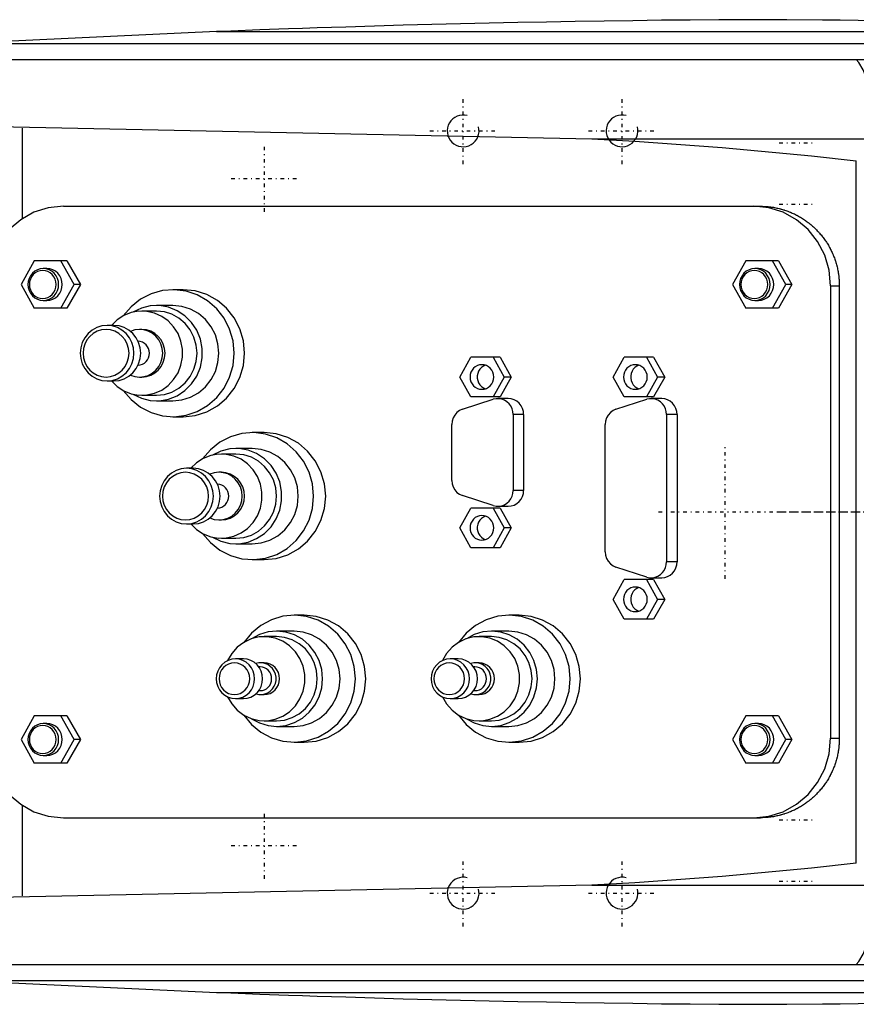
# Model space of a CAD drawing. Extents: x -702 to 174, y -90 to 90.
# Tile 2 of 4: x -556 to -451, y -62 to 62. Entities that reach past the tile are written whole.
import ezdxf

# ---------------------------------------------------------------- set-up
doc = ezdxf.new("R2010")
doc.units = 0
doc.linetypes.add('CENTER', pattern=[1.5, 0.45, -0.5, 0.05, -0.5])
for name, color, linetype in [('AM_0', 7, 'CONTINUOUS'), ('AM_10', 7, 'CONTINUOUS'), ('AM_7', 7, 'CENTER')]:
    doc.layers.add(name, color=color, linetype=linetype)

msp = doc.modelspace()

# ---------------------------------------------------------------- linework, layer by layer
at = {"layer": 'AM_0', "color": 7, "linetype": 'CONTINUOUS'}
for p, q in [((-531.04, 60.5), (-562.76, 59)), ((-531.04, 60.5), (-385.14, 60.5)), ((-562.76, 59), (-352.3, 59)), ((-594.4, 57), (-342.93, 57)), ((-598.5, 49.39), (-483.81, 47)), ((-555.5, 36.95), (-555.5, 48.32)), ((-483.81, 47), (-446.87, 47)), ((-450.5, -44.22), (-450.5, 44.22)), ((-550.34, 38.5), (-462.55, 38.5)), ((-554, 31.65), (-555.67, 28.65)), ((-549.88, 31.65), (-554, 31.65)), ((-548.98, 28.65), (-550.65, 31.65)), ((-549.88, 31.65), (-548.2, 28.65)), ((-464.41, 31.65), (-466.08, 28.65)), ((-460.29, 31.65), (-464.41, 31.65)), ((-459.39, 28.65), (-461.06, 31.65)), ((-460.29, 31.65), (-458.61, 28.65)), ((-552.41, 30.65), (-552.86, 30.65)), ((-462.82, 30.65), (-463.27, 30.65)), ((-555.67, 28.65), (-554, 25.65)), ((-550.65, 25.65), (-548.98, 28.65)), ((-548.2, 28.65), (-549.88, 25.65)), ((-548.2, 28.65), (-548.98, 28.65)), ((-466.08, 28.65), (-464.41, 25.65)), ((-461.06, 25.65), (-459.39, 28.65)), ((-458.61, 28.65), (-460.29, 25.65)), ((-458.61, 28.65), (-459.39, 28.65)), ((-535.25, 28), (-536.55, 28)), ((-453.75, 28.5), (-452.64, 28.5)), ((-453.75, 28.5), (-453.75, -28.5)), ((-452.64, 28.5), (-452.64, -28.5)), ((-552.86, 26.65), (-552.41, 26.65)), ((-463.27, 26.65), (-462.82, 26.65)), ((-549.88, 25.65), (-554, 25.65)), ((-538.62, 25.3), (-540.44, 25.3)), ((-536.55, 26), (-538.62, 26)), ((-460.29, 25.65), (-464.41, 25.65)), ((-543.98, 23.5), (-544.84, 23.5)), ((-540.44, 23), (-540.72, 23)), ((-500.43, 17), (-499.03, 19.5)), ((-495.34, 19.5), (-499.03, 19.5)), ((-496.24, 19.5), (-494.85, 17)), ((-495.34, 19.5), (-493.94, 17)), ((-481.11, 17), (-479.71, 19.5)), ((-476.02, 19.5), (-479.71, 19.5)), ((-476.93, 19.5), (-475.53, 17)), ((-476.02, 19.5), (-474.62, 17)), ((-544.84, 16.5), (-543.98, 16.5)), ((-540.72, 17), (-540.44, 17)), ((-499.03, 14.5), (-500.43, 17)), ((-494.85, 17), (-496.24, 14.5)), ((-493.94, 17), (-495.34, 14.5)), ((-493.94, 17), (-494.85, 17)), ((-479.71, 14.5), (-481.11, 17)), ((-475.53, 17), (-476.93, 14.5)), ((-474.62, 17), (-476.02, 14.5)), ((-474.62, 17), (-475.53, 17)), ((-540.44, 14.7), (-538.62, 14.7)), ((-538.62, 14), (-536.55, 14)), ((-500.08, 12.94), (-496.21, 14.19)), ((-495.34, 14.5), (-499.03, 14.5)), ((-494.32, 14.28), (-495.64, 14.28)), ((-480.76, 12.94), (-476.89, 14.19)), ((-476.02, 14.5), (-479.71, 14.5)), ((-475, 14.28), (-476.32, 14.28)), ((-536.55, 12), (-535.25, 12)), ((-493.71, 12.28), (-493.71, 2.72)), ((-492.39, 12.28), (-493.71, 12.28)), ((-492.39, 12.28), (-492.39, 2.72)), ((-474.39, 12.28), (-474.39, -6.28)), ((-473.07, 12.28), (-474.39, 12.28)), ((-473.07, 12.28), (-473.07, -6.28)), ((-525.04, 10), (-526.55, 10)), ((-501.43, 3.97), (-501.43, 11.03)), ((-482.11, -5.03), (-482.11, 11.03)), ((-526.55, 8), (-528.62, 8)), ((-528.62, 7.3), (-530.44, 7.3)), ((-533.98, 5.5), (-534.84, 5.5)), ((-530.44, 5), (-530.72, 5)), ((-492.39, 2.72), (-493.71, 2.72)), ((-496.21, 0.81), (-500.08, 2.06)), ((-500.43, -2), (-499.03, 0.5)), ((-495.34, 0.5), (-499.03, 0.5)), ((-496.24, 0.5), (-494.85, -2)), ((-495.64, 0.72), (-494.32, 0.72)), ((-495.34, 0.5), (-493.94, -2)), ((-530.72, -1), (-530.44, -1)), ((-534.84, -1.5), (-533.98, -1.5)), ((-499.03, -4.5), (-500.43, -2)), ((-494.85, -2), (-496.24, -4.5)), ((-493.94, -2), (-495.34, -4.5)), ((-493.94, -2), (-494.85, -2)), ((-530.44, -3.3), (-528.62, -3.3)), ((-528.62, -4), (-526.55, -4)), ((-495.34, -4.5), (-499.03, -4.5)), ((-526.55, -6), (-525.04, -6)), ((-476.89, -8.19), (-480.76, -6.94)), ((-473.07, -6.28), (-474.39, -6.28)), ((-481.11, -11), (-479.71, -8.5)), ((-476.02, -8.5), (-479.71, -8.5)), ((-476.93, -8.5), (-475.53, -11)), ((-476.32, -8.28), (-475, -8.28)), ((-476.02, -8.5), (-474.62, -11)), ((-479.71, -13.5), (-481.11, -11)), ((-475.53, -11), (-476.93, -13.5)), ((-474.62, -11), (-476.02, -13.5)), ((-474.62, -11), (-475.53, -11)), ((-520, -13), (-521.29, -13)), ((-492.95, -13), (-494.25, -13)), ((-476.02, -13.5), (-479.71, -13.5)), ((-523.49, -15.7), (-525.05, -15.7)), ((-521.29, -15), (-523.49, -15)), ((-496.45, -15.7), (-498, -15.7)), ((-494.25, -15), (-496.45, -15)), ((-527.66, -18.5), (-528.67, -18.5)), ((-500.62, -18.5), (-501.62, -18.5)), ((-525.56, -19.5), (-525.73, -19.5)), ((-525.05, -19), (-525.49, -19)), ((-498.52, -19.5), (-498.68, -19.5)), ((-498, -19), (-498.44, -19)), ((-528.67, -23.5), (-527.66, -23.5)), ((-525.73, -22.5), (-525.56, -22.5)), ((-525.49, -23), (-525.05, -23)), ((-501.62, -23.5), (-500.62, -23.5)), ((-498.68, -22.5), (-498.52, -22.5)), ((-498.44, -23), (-498, -23)), ((-554, -25.65), (-555.67, -28.65)), ((-549.88, -25.65), (-554, -25.65)), ((-548.98, -28.65), (-550.65, -25.65)), ((-549.88, -25.65), (-548.2, -28.65)), ((-464.41, -25.65), (-466.08, -28.65)), ((-460.29, -25.65), (-464.41, -25.65)), ((-459.39, -28.65), (-461.06, -25.65)), ((-460.29, -25.65), (-458.61, -28.65)), ((-552.41, -26.65), (-552.86, -26.65)), ((-525.05, -26.3), (-523.49, -26.3)), ((-523.49, -27), (-521.29, -27)), ((-498, -26.3), (-496.45, -26.3)), ((-496.45, -27), (-494.25, -27)), ((-462.82, -26.65), (-463.27, -26.65)), ((-453.75, -28.5), (-452.64, -28.5)), ((-555.67, -28.65), (-554, -31.65)), ((-550.65, -31.65), (-548.98, -28.65)), ((-548.2, -28.65), (-549.88, -31.65)), ((-548.2, -28.65), (-548.98, -28.65)), ((-521.29, -29), (-520, -29)), ((-494.25, -29), (-492.95, -29)), ((-466.08, -28.65), (-464.41, -31.65)), ((-461.06, -31.65), (-459.39, -28.65)), ((-458.61, -28.65), (-460.29, -31.65)), ((-458.61, -28.65), (-459.39, -28.65)), ((-552.86, -30.65), (-552.41, -30.65)), ((-463.27, -30.65), (-462.82, -30.65)), ((-549.88, -31.65), (-554, -31.65)), ((-460.29, -31.65), (-464.41, -31.65)), ((-555.5, -48.32), (-555.5, -36.95)), ((-550.34, -38.5), (-462.55, -38.5)), ((-483.81, -47), (-598.5, -49.39)), ((-483.81, -47), (-446.87, -47)), ((-594.4, -57), (-342.93, -57)), ((-562.76, -59), (-352.3, -59)), ((-562.76, -59), (-531.04, -60.5)), ((-531.04, -60.5), (-385.14, -60.5))]:
    msp.add_line(p, q, dxfattribs=at)
for points in [[(-550.34, 38.5), (-552.23, 38.31), (-554.04, 37.74), (-555.71, 36.81), (-557.17, 35.57), (-558.37, 34.06), (-559.26, 32.33), (-559.81, 30.45), (-560, 28.5)], [(-453.75, 28.5), (-453.93, 30.45), (-454.48, 32.33), (-455.38, 34.06), (-456.58, 35.57), (-458.04, 36.81), (-459.71, 37.74), (-461.52, 38.31), (-463.41, 38.5)], [(-552.41, 26.65), (-552.03, 26.69), (-551.67, 26.8), (-551.34, 26.99), (-551.04, 27.24), (-550.8, 27.54), (-550.63, 27.88), (-550.52, 28.26), (-550.48, 28.65), (-550.52, 29.04), (-550.63, 29.42), (-550.8, 29.76), (-551.04, 30.06), (-551.34, 30.31), (-551.67, 30.5), (-552.03, 30.61), (-552.41, 30.65)], [(-462.82, 26.65), (-462.44, 26.69), (-462.08, 26.8), (-461.75, 26.99), (-461.45, 27.24), (-461.21, 27.54), (-461.04, 27.88), (-460.93, 28.26), (-460.89, 28.65), (-460.93, 29.04), (-461.04, 29.42), (-461.21, 29.76), (-461.45, 30.06), (-461.75, 30.31), (-462.08, 30.5), (-462.44, 30.61), (-462.82, 30.65)], [(-542.81, 15.3), (-541.82, 14.15), (-540.64, 13.21), (-539.3, 12.52), (-537.86, 12.12), (-536.37, 12), (-534.89, 12.19), (-533.47, 12.66), (-532.17, 13.41), (-531.02, 14.41), (-530.09, 15.61), (-529.4, 16.98), (-528.97, 18.46), (-528.83, 20), (-528.97, 21.54), (-529.4, 23.02), (-530.09, 24.39), (-531.02, 25.59), (-532.17, 26.59), (-533.47, 27.34), (-534.89, 27.81), (-536.37, 28), (-537.86, 27.88), (-539.3, 27.48), (-540.64, 26.79), (-541.82, 25.85), (-542.81, 24.7)], [(-535.25, 12), (-533.74, 12.15), (-532.29, 12.61), (-530.95, 13.35), (-529.78, 14.34), (-528.82, 15.56), (-528.11, 16.94), (-527.67, 18.44), (-527.52, 20), (-527.67, 21.56), (-528.11, 23.06), (-528.82, 24.44), (-529.78, 25.66), (-530.95, 26.65), (-532.29, 27.39), (-533.74, 27.85), (-535.25, 28)], [(-544.28, 16.5), (-543.56, 15.8), (-542.72, 15.26), (-541.79, 14.89), (-540.82, 14.71), (-539.83, 14.74), (-538.86, 14.96), (-537.95, 15.36), (-537.14, 15.94), (-536.45, 16.68), (-535.9, 17.53), (-535.53, 18.48), (-535.34, 19.49), (-535.34, 20.51), (-535.53, 21.52), (-535.9, 22.47), (-536.45, 23.32), (-537.14, 24.06), (-537.95, 24.64), (-538.86, 25.04), (-539.83, 25.26), (-540.82, 25.29), (-541.79, 25.11), (-542.72, 24.74), (-543.56, 24.2), (-544.28, 23.5)], [(-541.57, 14.83), (-540.51, 14.33), (-539.39, 14.05), (-538.23, 14.01), (-537.08, 14.22), (-536, 14.65), (-535.03, 15.29), (-534.19, 16.13), (-533.54, 17.12), (-533.09, 18.22), (-532.86, 19.4), (-532.86, 20.6), (-533.09, 21.78), (-533.54, 22.88), (-534.19, 23.87), (-535.03, 24.71), (-536, 25.35), (-537.08, 25.78), (-538.23, 25.99), (-539.39, 25.95), (-540.51, 25.67), (-541.57, 25.17)], [(-538.62, 14.7), (-537.62, 14.8), (-536.66, 15.1), (-535.78, 15.59), (-535, 16.25), (-534.37, 17.06), (-533.89, 17.97), (-533.6, 18.97), (-533.5, 20), (-533.6, 21.03), (-533.89, 22.03), (-534.37, 22.94), (-535, 23.75), (-535.78, 24.41), (-536.66, 24.9), (-537.62, 25.2), (-538.62, 25.3)], [(-536.55, 14), (-535.42, 14.12), (-534.34, 14.46), (-533.33, 15.01), (-532.45, 15.76), (-531.73, 16.67), (-531.2, 17.7), (-530.87, 18.83), (-530.76, 20), (-530.87, 21.17), (-531.2, 22.3), (-531.73, 23.33), (-532.45, 24.24), (-533.33, 24.99), (-534.34, 25.54), (-535.42, 25.88), (-536.55, 26)], [(-543.98, 16.5), (-543.32, 16.57), (-542.69, 16.77), (-542.1, 17.09), (-541.59, 17.53), (-541.17, 18.06), (-540.86, 18.66), (-540.67, 19.32), (-540.6, 20), (-540.67, 20.68), (-540.86, 21.34), (-541.17, 21.94), (-541.59, 22.47), (-542.1, 22.91), (-542.69, 23.23), (-543.32, 23.43), (-543.98, 23.5)], [(-541.89, 17.25), (-541.34, 17.07), (-540.77, 17), (-540.2, 17.05), (-539.65, 17.21), (-539.14, 17.49), (-538.69, 17.86), (-538.32, 18.32), (-538.05, 18.84), (-537.88, 19.41), (-537.82, 20), (-537.88, 20.59), (-538.05, 21.16), (-538.32, 21.68), (-538.69, 22.14), (-539.14, 22.51), (-539.65, 22.79), (-540.2, 22.95), (-540.77, 23), (-541.34, 22.93), (-541.89, 22.75)], [(-540.44, 17), (-539.87, 17.06), (-539.33, 17.23), (-538.83, 17.51), (-538.39, 17.88), (-538.03, 18.33), (-537.76, 18.85), (-537.59, 19.41), (-537.54, 20), (-537.59, 20.59), (-537.76, 21.15), (-538.03, 21.67), (-538.39, 22.12), (-538.83, 22.49), (-539.33, 22.77), (-539.87, 22.94), (-540.44, 23)], [(-540.93, 18.5), (-540.65, 18.53), (-540.38, 18.62), (-540.13, 18.76), (-539.92, 18.95), (-539.74, 19.18), (-539.61, 19.43), (-539.53, 19.71), (-539.5, 20), (-539.53, 20.29), (-539.61, 20.57), (-539.74, 20.82), (-539.92, 21.05), (-540.13, 21.24), (-540.38, 21.38), (-540.65, 21.47), (-540.93, 21.5)], [(-497.18, 18.48), (-497.45, 18.36), (-497.69, 18.19), (-497.9, 17.98), (-498.06, 17.72), (-498.17, 17.45), (-498.22, 17.15), (-498.22, 16.85), (-498.17, 16.55), (-498.06, 16.28), (-497.9, 16.02), (-497.69, 15.81), (-497.45, 15.64), (-497.18, 15.52)], [(-477.87, 18.48), (-478.13, 18.36), (-478.37, 18.19), (-478.58, 17.98), (-478.74, 17.72), (-478.85, 17.45), (-478.9, 17.15), (-478.9, 16.85), (-478.85, 16.55), (-478.74, 16.28), (-478.58, 16.02), (-478.37, 15.81), (-478.13, 15.64), (-477.87, 15.52)], [(-493.71, 12.28), (-493.74, 12.65), (-493.84, 13.01), (-494, 13.35), (-494.22, 13.64), (-494.49, 13.89), (-494.8, 14.08), (-495.14, 14.21), (-495.5, 14.27), (-495.86, 14.27), (-496.21, 14.19)], [(-492.39, 12.28), (-492.42, 12.67), (-492.53, 13.04), (-492.71, 13.39), (-492.95, 13.69), (-493.24, 13.94), (-493.58, 14.13), (-493.94, 14.24), (-494.32, 14.28)], [(-474.39, 12.28), (-474.42, 12.65), (-474.52, 13.01), (-474.68, 13.35), (-474.9, 13.64), (-475.17, 13.89), (-475.48, 14.08), (-475.82, 14.21), (-476.18, 14.27), (-476.54, 14.27), (-476.89, 14.19)], [(-473.07, 12.28), (-473.1, 12.67), (-473.21, 13.04), (-473.39, 13.39), (-473.63, 13.69), (-473.93, 13.94), (-474.26, 14.13), (-474.62, 14.24), (-475, 14.28)], [(-500.08, 12.94), (-500.45, 12.77), (-500.78, 12.53), (-501.06, 12.21), (-501.26, 11.85), (-501.39, 11.45), (-501.43, 11.03)], [(-480.76, 12.94), (-481.13, 12.77), (-481.46, 12.53), (-481.74, 12.21), (-481.94, 11.85), (-482.07, 11.45), (-482.11, 11.03)], [(-532.81, -2.7), (-531.82, -3.85), (-530.64, -4.79), (-529.3, -5.48), (-527.86, -5.88), (-526.37, -6), (-524.89, -5.81), (-523.47, -5.34), (-522.17, -4.59), (-521.02, -3.59), (-520.09, -2.39), (-519.4, -1.02), (-518.97, 0.46), (-518.83, 2), (-518.97, 3.54), (-519.4, 5.02), (-520.09, 6.39), (-521.02, 7.59), (-522.17, 8.59), (-523.47, 9.34), (-524.89, 9.81), (-526.37, 10), (-527.86, 9.88), (-529.3, 9.48), (-530.64, 8.79), (-531.82, 7.85), (-532.81, 6.7)], [(-525.04, -6), (-523.53, -5.85), (-522.08, -5.39), (-520.75, -4.65), (-519.58, -3.66), (-518.62, -2.44), (-517.9, -1.06), (-517.46, 0.44), (-517.31, 2), (-517.46, 3.56), (-517.9, 5.06), (-518.62, 6.44), (-519.58, 7.66), (-520.75, 8.65), (-522.08, 9.39), (-523.53, 9.85), (-525.04, 10)], [(-531.57, -3.17), (-530.51, -3.67), (-529.39, -3.95), (-528.23, -3.99), (-527.08, -3.78), (-526, -3.35), (-525.03, -2.71), (-524.19, -1.87), (-523.54, -0.88), (-523.09, 0.22), (-522.86, 1.4), (-522.86, 2.6), (-523.09, 3.78), (-523.54, 4.88), (-524.19, 5.87), (-525.03, 6.71), (-526, 7.35), (-527.08, 7.78), (-528.23, 7.99), (-529.39, 7.95), (-530.51, 7.67), (-531.57, 7.17)], [(-526.55, -4), (-525.42, -3.88), (-524.34, -3.54), (-523.33, -2.99), (-522.45, -2.24), (-521.73, -1.33), (-521.2, -0.3), (-520.87, 0.83), (-520.76, 2), (-520.87, 3.17), (-521.2, 4.3), (-521.73, 5.33), (-522.45, 6.24), (-523.33, 6.99), (-524.34, 7.54), (-525.42, 7.88), (-526.55, 8)], [(-534.28, -1.5), (-533.56, -2.2), (-532.72, -2.74), (-531.79, -3.11), (-530.82, -3.29), (-529.83, -3.26), (-528.86, -3.04), (-527.95, -2.64), (-527.14, -2.06), (-526.45, -1.32), (-525.9, -0.47), (-525.53, 0.48), (-525.34, 1.49), (-525.34, 2.51), (-525.53, 3.52), (-525.9, 4.47), (-526.45, 5.32), (-527.14, 6.06), (-527.95, 6.64), (-528.86, 7.04), (-529.83, 7.26), (-530.82, 7.29), (-531.79, 7.11), (-532.72, 6.74), (-533.56, 6.2), (-534.28, 5.5)], [(-528.62, -3.3), (-527.62, -3.2), (-526.66, -2.9), (-525.78, -2.41), (-525, -1.75), (-524.37, -0.94), (-523.89, -0.03), (-523.6, 0.97), (-523.5, 2), (-523.6, 3.03), (-523.89, 4.03), (-524.37, 4.94), (-525, 5.75), (-525.78, 6.41), (-526.66, 6.9), (-527.62, 7.2), (-528.62, 7.3)], [(-533.98, -1.5), (-533.32, -1.43), (-532.69, -1.23), (-532.1, -0.91), (-531.59, -0.47), (-531.17, 0.06), (-530.86, 0.66), (-530.67, 1.32), (-530.6, 2), (-530.67, 2.68), (-530.86, 3.34), (-531.17, 3.94), (-531.59, 4.47), (-532.1, 4.91), (-532.69, 5.23), (-533.32, 5.43), (-533.98, 5.5)], [(-531.89, -0.75), (-531.34, -0.93), (-530.77, -1), (-530.2, -0.95), (-529.65, -0.79), (-529.14, -0.51), (-528.69, -0.14), (-528.32, 0.32), (-528.05, 0.84), (-527.88, 1.41), (-527.82, 2), (-527.88, 2.59), (-528.05, 3.16), (-528.32, 3.68), (-528.69, 4.14), (-529.14, 4.51), (-529.65, 4.79), (-530.2, 4.95), (-530.77, 5), (-531.34, 4.93), (-531.89, 4.75)], [(-530.44, -1), (-529.87, -0.94), (-529.33, -0.77), (-528.83, -0.49), (-528.39, -0.12), (-528.03, 0.33), (-527.76, 0.85), (-527.59, 1.41), (-527.54, 2), (-527.59, 2.59), (-527.76, 3.15), (-528.03, 3.67), (-528.39, 4.12), (-528.83, 4.49), (-529.33, 4.77), (-529.87, 4.94), (-530.44, 5)], [(-501.43, 3.97), (-501.39, 3.55), (-501.26, 3.15), (-501.06, 2.79), (-500.78, 2.47), (-500.45, 2.23), (-500.08, 2.06)], [(-530.93, 0.5), (-530.65, 0.53), (-530.38, 0.62), (-530.13, 0.76), (-529.92, 0.95), (-529.74, 1.18), (-529.61, 1.43), (-529.53, 1.71), (-529.5, 2), (-529.53, 2.29), (-529.61, 2.57), (-529.74, 2.82), (-529.92, 3.05), (-530.13, 3.24), (-530.38, 3.38), (-530.65, 3.47), (-530.93, 3.5)], [(-496.21, 0.81), (-495.86, 0.73), (-495.5, 0.73), (-495.14, 0.79), (-494.8, 0.92), (-494.49, 1.11), (-494.22, 1.36), (-494, 1.65), (-493.84, 1.99), (-493.74, 2.35), (-493.71, 2.72)], [(-494.32, 0.72), (-493.94, 0.76), (-493.58, 0.87), (-493.24, 1.06), (-492.95, 1.31), (-492.71, 1.61), (-492.53, 1.96), (-492.42, 2.33), (-492.39, 2.72)], [(-497.18, -0.52), (-497.45, -0.64), (-497.69, -0.81), (-497.9, -1.02), (-498.06, -1.28), (-498.17, -1.55), (-498.22, -1.85), (-498.22, -2.15), (-498.17, -2.45), (-498.06, -2.72), (-497.9, -2.98), (-497.69, -3.19), (-497.45, -3.36), (-497.18, -3.48)], [(-482.11, -5.03), (-482.07, -5.45), (-481.94, -5.85), (-481.74, -6.21), (-481.46, -6.53), (-481.13, -6.77), (-480.76, -6.94)], [(-476.89, -8.19), (-476.54, -8.27), (-476.18, -8.27), (-475.82, -8.21), (-475.48, -8.08), (-475.17, -7.89), (-474.9, -7.64), (-474.68, -7.35), (-474.52, -7.01), (-474.42, -6.65), (-474.39, -6.28)], [(-475, -8.28), (-474.62, -8.24), (-474.26, -8.13), (-473.93, -7.94), (-473.63, -7.69), (-473.39, -7.39), (-473.21, -7.04), (-473.1, -6.67), (-473.07, -6.28)], [(-477.87, -9.52), (-478.13, -9.64), (-478.37, -9.81), (-478.58, -10.02), (-478.74, -10.28), (-478.85, -10.55), (-478.9, -10.85), (-478.9, -11.15), (-478.85, -11.45), (-478.74, -11.72), (-478.58, -11.98), (-478.37, -12.19), (-478.13, -12.36), (-477.87, -12.48)], [(-527.63, -25.57), (-526.66, -26.76), (-525.48, -27.72), (-524.14, -28.44), (-522.7, -28.87), (-521.2, -29), (-519.71, -28.83), (-518.27, -28.36), (-516.95, -27.62), (-515.8, -26.62), (-514.85, -25.41), (-514.15, -24.04), (-513.71, -22.55), (-513.57, -21), (-513.71, -19.45), (-514.15, -17.96), (-514.85, -16.59), (-515.8, -15.38), (-516.95, -14.38), (-518.27, -13.64), (-519.71, -13.17), (-521.2, -13), (-522.7, -13.13), (-524.14, -13.56), (-525.48, -14.28), (-526.66, -15.24), (-527.63, -16.43)], [(-520, -29), (-518.49, -28.85), (-517.04, -28.39), (-515.71, -27.65), (-514.54, -26.66), (-513.57, -25.44), (-512.86, -24.06), (-512.42, -22.56), (-512.27, -21), (-512.42, -19.44), (-512.86, -17.94), (-513.57, -16.56), (-514.54, -15.34), (-515.71, -14.35), (-517.04, -13.61), (-518.49, -13.15), (-520, -13)], [(-500.59, -25.57), (-499.61, -26.76), (-498.43, -27.72), (-497.1, -28.44), (-495.65, -28.87), (-494.16, -29), (-492.66, -28.83), (-491.23, -28.36), (-489.91, -27.62), (-488.75, -26.62), (-487.8, -25.41), (-487.1, -24.04), (-486.67, -22.55), (-486.52, -21), (-486.67, -19.45), (-487.1, -17.96), (-487.8, -16.59), (-488.75, -15.38), (-489.91, -14.38), (-491.23, -13.64), (-492.66, -13.17), (-494.16, -13), (-495.65, -13.13), (-497.1, -13.56), (-498.43, -14.28), (-499.61, -15.24), (-500.59, -16.43)], [(-492.95, -29), (-491.45, -28.85), (-490, -28.39), (-488.66, -27.65), (-487.49, -26.66), (-486.53, -25.44), (-485.81, -24.06), (-485.38, -22.56), (-485.23, -21), (-485.38, -19.44), (-485.81, -17.94), (-486.53, -16.56), (-487.49, -15.34), (-488.66, -14.35), (-490, -13.61), (-491.45, -13.15), (-492.95, -13)], [(-529.67, -23.28), (-529.14, -24.18), (-528.45, -24.96), (-527.62, -25.58), (-526.69, -26.02), (-525.7, -26.26), (-524.68, -26.29), (-523.67, -26.11), (-522.72, -25.72), (-521.86, -25.15), (-521.13, -24.41), (-520.55, -23.54), (-520.16, -22.57), (-519.95, -21.53), (-519.95, -20.47), (-520.16, -19.43), (-520.55, -18.46), (-521.13, -17.59), (-521.86, -16.85), (-522.72, -16.28), (-523.67, -15.89), (-524.68, -15.71), (-525.7, -15.74), (-526.69, -15.98), (-527.62, -16.42), (-528.45, -17.04), (-529.14, -17.82), (-529.67, -18.72)], [(-526.65, -26.03), (-525.64, -26.57), (-524.56, -26.9), (-523.44, -27), (-522.31, -26.87), (-521.24, -26.53), (-520.24, -25.97), (-519.38, -25.22), (-518.66, -24.31), (-518.13, -23.28), (-517.81, -22.16), (-517.7, -21), (-517.81, -19.84), (-518.13, -18.72), (-518.66, -17.69), (-519.38, -16.78), (-520.24, -16.03), (-521.24, -15.47), (-522.31, -15.13), (-523.44, -15), (-524.56, -15.1), (-525.64, -15.43), (-526.65, -15.97)], [(-523.49, -26.3), (-522.5, -26.2), (-521.53, -25.9), (-520.65, -25.41), (-519.87, -24.75), (-519.24, -23.94), (-518.76, -23.03), (-518.47, -22.03), (-518.37, -21), (-518.47, -19.97), (-518.76, -18.97), (-519.24, -18.06), (-519.87, -17.25), (-520.65, -16.59), (-521.53, -16.1), (-522.5, -15.8), (-523.49, -15.7)], [(-521.29, -27), (-520.16, -26.88), (-519.08, -26.54), (-518.07, -25.99), (-517.2, -25.24), (-516.48, -24.33), (-515.94, -23.3), (-515.61, -22.17), (-515.5, -21), (-515.61, -19.83), (-515.94, -18.7), (-516.48, -17.67), (-517.2, -16.76), (-518.07, -16.01), (-519.08, -15.46), (-520.16, -15.12), (-521.29, -15)], [(-502.62, -23.28), (-502.1, -24.18), (-501.4, -24.96), (-500.58, -25.58), (-499.65, -26.02), (-498.65, -26.26), (-497.63, -26.29), (-496.63, -26.11), (-495.67, -25.72), (-494.82, -25.15), (-494.08, -24.41), (-493.51, -23.54), (-493.11, -22.57), (-492.91, -21.53), (-492.91, -20.47), (-493.11, -19.43), (-493.51, -18.46), (-494.08, -17.59), (-494.82, -16.85), (-495.67, -16.28), (-496.63, -15.89), (-497.63, -15.71), (-498.65, -15.74), (-499.65, -15.98), (-500.58, -16.42), (-501.4, -17.04), (-502.1, -17.82), (-502.62, -18.72)], [(-499.6, -26.03), (-498.6, -26.57), (-497.51, -26.9), (-496.39, -27), (-495.27, -26.87), (-494.19, -26.53), (-493.2, -25.97), (-492.33, -25.22), (-491.62, -24.31), (-491.09, -23.28), (-490.76, -22.16), (-490.65, -21), (-490.76, -19.84), (-491.09, -18.72), (-491.62, -17.69), (-492.33, -16.78), (-493.2, -16.03), (-494.19, -15.47), (-495.27, -15.13), (-496.39, -15), (-497.51, -15.1), (-498.6, -15.43), (-499.6, -15.97)], [(-496.45, -26.3), (-495.45, -26.2), (-494.49, -25.9), (-493.6, -25.41), (-492.83, -24.75), (-492.19, -23.94), (-491.72, -23.03), (-491.43, -22.03), (-491.33, -21), (-491.43, -19.97), (-491.72, -18.97), (-492.19, -18.06), (-492.83, -17.25), (-493.6, -16.59), (-494.49, -16.1), (-495.45, -15.8), (-496.45, -15.7)], [(-494.25, -27), (-493.12, -26.88), (-492.03, -26.54), (-491.03, -25.99), (-490.15, -25.24), (-489.43, -24.33), (-488.89, -23.3), (-488.56, -22.17), (-488.45, -21), (-488.56, -19.83), (-488.89, -18.7), (-489.43, -17.67), (-490.15, -16.76), (-491.03, -16.01), (-492.03, -15.46), (-493.12, -15.12), (-494.25, -15)], [(-527.66, -23.5), (-527.19, -23.45), (-526.74, -23.31), (-526.32, -23.08), (-525.95, -22.77), (-525.65, -22.39), (-525.43, -21.96), (-525.29, -21.49), (-525.25, -21), (-525.29, -20.51), (-525.43, -20.04), (-525.65, -19.61), (-525.95, -19.23), (-526.32, -18.92), (-526.74, -18.69), (-527.19, -18.55), (-527.66, -18.5)], [(-500.62, -23.5), (-500.14, -23.45), (-499.69, -23.31), (-499.27, -23.08), (-498.91, -22.77), (-498.61, -22.39), (-498.38, -21.96), (-498.25, -21.49), (-498.2, -21), (-498.25, -20.51), (-498.38, -20.04), (-498.61, -19.61), (-498.91, -19.23), (-499.27, -18.92), (-499.69, -18.69), (-500.14, -18.55), (-500.62, -18.5)], [(-526.09, -22.9), (-525.72, -22.99), (-525.33, -22.99), (-524.96, -22.92), (-524.6, -22.78), (-524.28, -22.56), (-524, -22.28), (-523.79, -21.95), (-523.64, -21.59), (-523.56, -21.2), (-523.56, -20.8), (-523.64, -20.41), (-523.79, -20.05), (-524, -19.72), (-524.28, -19.44), (-524.6, -19.22), (-524.96, -19.08), (-525.33, -19.01), (-525.72, -19.01), (-526.09, -19.1)], [(-525.56, -22.5), (-525.28, -22.47), (-525.01, -22.39), (-524.76, -22.25), (-524.54, -22.06), (-524.36, -21.83), (-524.23, -21.57), (-524.14, -21.29), (-524.12, -21), (-524.14, -20.71), (-524.23, -20.43), (-524.36, -20.17), (-524.54, -19.94), (-524.76, -19.75), (-525.01, -19.61), (-525.28, -19.53), (-525.56, -19.5)], [(-525.05, -23), (-524.67, -22.96), (-524.31, -22.85), (-523.97, -22.66), (-523.68, -22.41), (-523.44, -22.11), (-523.26, -21.77), (-523.15, -21.39), (-523.12, -21), (-523.15, -20.61), (-523.26, -20.23), (-523.44, -19.89), (-523.68, -19.59), (-523.97, -19.34), (-524.31, -19.15), (-524.67, -19.04), (-525.05, -19)], [(-499.05, -22.9), (-498.67, -22.99), (-498.29, -22.99), (-497.91, -22.92), (-497.55, -22.78), (-497.23, -22.56), (-496.96, -22.28), (-496.74, -21.95), (-496.59, -21.59), (-496.52, -21.2), (-496.52, -20.8), (-496.59, -20.41), (-496.74, -20.05), (-496.96, -19.72), (-497.23, -19.44), (-497.55, -19.22), (-497.91, -19.08), (-498.29, -19.01), (-498.67, -19.01), (-499.05, -19.1)], [(-498.52, -22.5), (-498.24, -22.47), (-497.96, -22.39), (-497.71, -22.25), (-497.49, -22.06), (-497.31, -21.83), (-497.18, -21.57), (-497.1, -21.29), (-497.07, -21), (-497.1, -20.71), (-497.18, -20.43), (-497.31, -20.17), (-497.49, -19.94), (-497.71, -19.75), (-497.96, -19.61), (-498.24, -19.53), (-498.52, -19.5)], [(-498, -23), (-497.62, -22.96), (-497.26, -22.85), (-496.93, -22.66), (-496.64, -22.41), (-496.39, -22.11), (-496.22, -21.77), (-496.11, -21.39), (-496.07, -21), (-496.11, -20.61), (-496.22, -20.23), (-496.39, -19.89), (-496.64, -19.59), (-496.93, -19.34), (-497.26, -19.15), (-497.62, -19.04), (-498, -19)], [(-552.41, -30.65), (-552.03, -30.61), (-551.67, -30.5), (-551.34, -30.31), (-551.04, -30.06), (-550.8, -29.76), (-550.63, -29.42), (-550.52, -29.04), (-550.48, -28.65), (-550.52, -28.26), (-550.63, -27.88), (-550.8, -27.54), (-551.04, -27.24), (-551.34, -26.99), (-551.67, -26.8), (-552.03, -26.69), (-552.41, -26.65)], [(-462.82, -30.65), (-462.44, -30.61), (-462.08, -30.5), (-461.75, -30.31), (-461.45, -30.06), (-461.21, -29.76), (-461.04, -29.42), (-460.93, -29.04), (-460.89, -28.65), (-460.93, -28.26), (-461.04, -27.88), (-461.21, -27.54), (-461.45, -27.24), (-461.75, -26.99), (-462.08, -26.8), (-462.44, -26.69), (-462.82, -26.65)], [(-560, -28.5), (-559.81, -30.45), (-559.26, -32.33), (-558.37, -34.06), (-557.17, -35.57), (-555.71, -36.81), (-554.04, -37.74), (-552.23, -38.31), (-550.34, -38.5)], [(-463.41, -38.5), (-461.52, -38.31), (-459.71, -37.74), (-458.04, -36.81), (-456.58, -35.57), (-455.38, -34.06), (-454.48, -32.33), (-453.93, -30.45), (-453.75, -28.5)]]:
    msp.add_lwpolyline(points, dxfattribs=at)
for points in [[(-552.86, 30.65), (-553.24, 30.61), (-553.6, 30.5), (-553.94, 30.31), (-554.23, 30.06), (-554.47, 29.76), (-554.65, 29.42), (-554.76, 29.04), (-554.8, 28.65), (-554.76, 28.26), (-554.65, 27.88), (-554.47, 27.54), (-554.23, 27.24), (-553.94, 26.99), (-553.6, 26.8), (-553.24, 26.69), (-552.86, 26.65), (-552.49, 26.69), (-552.12, 26.8), (-551.79, 26.99), (-551.5, 27.24), (-551.26, 27.54), (-551.08, 27.88), (-550.97, 28.26), (-550.93, 28.65), (-550.97, 29.04), (-551.08, 29.42), (-551.26, 29.76), (-551.5, 30.06), (-551.79, 30.31), (-552.12, 30.5), (-552.49, 30.61)], [(-552.93, 26.9), (-552.6, 26.93), (-552.28, 27.03), (-551.99, 27.19), (-551.73, 27.41), (-551.52, 27.68), (-551.37, 27.98), (-551.27, 28.31), (-551.24, 28.65), (-551.27, 28.99), (-551.37, 29.32), (-551.52, 29.62), (-551.73, 29.89), (-551.99, 30.11), (-552.28, 30.27), (-552.6, 30.37), (-552.93, 30.4), (-553.26, 30.37), (-553.58, 30.27), (-553.87, 30.11), (-554.12, 29.89), (-554.33, 29.62), (-554.49, 29.32), (-554.59, 28.99), (-554.62, 28.65), (-554.59, 28.31), (-554.49, 27.98), (-554.33, 27.68), (-554.12, 27.41), (-553.87, 27.19), (-553.58, 27.03), (-553.26, 26.93)], [(-463.27, 30.65), (-463.65, 30.61), (-464.01, 30.5), (-464.35, 30.31), (-464.64, 30.06), (-464.88, 29.76), (-465.06, 29.42), (-465.17, 29.04), (-465.21, 28.65), (-465.17, 28.26), (-465.06, 27.88), (-464.88, 27.54), (-464.64, 27.24), (-464.35, 26.99), (-464.01, 26.8), (-463.65, 26.69), (-463.27, 26.65), (-462.9, 26.69), (-462.53, 26.8), (-462.2, 26.99), (-461.91, 27.24), (-461.67, 27.54), (-461.49, 27.88), (-461.38, 28.26), (-461.34, 28.65), (-461.38, 29.04), (-461.49, 29.42), (-461.67, 29.76), (-461.91, 30.06), (-462.2, 30.31), (-462.53, 30.5), (-462.9, 30.61)], [(-463.34, 26.9), (-463.01, 26.93), (-462.69, 27.03), (-462.4, 27.19), (-462.14, 27.41), (-461.93, 27.68), (-461.78, 27.98), (-461.68, 28.31), (-461.65, 28.65), (-461.68, 28.99), (-461.78, 29.32), (-461.93, 29.62), (-462.14, 29.89), (-462.4, 30.11), (-462.69, 30.27), (-463.01, 30.37), (-463.34, 30.4), (-463.67, 30.37), (-463.99, 30.27), (-464.28, 30.11), (-464.53, 29.89), (-464.74, 29.62), (-464.9, 29.32), (-465, 28.99), (-465.03, 28.65), (-465, 28.31), (-464.9, 27.98), (-464.74, 27.68), (-464.53, 27.41), (-464.28, 27.19), (-463.99, 27.03), (-463.67, 26.93)], [(-544.84, 23.5), (-545.49, 23.43), (-546.13, 23.23), (-546.71, 22.91), (-547.23, 22.47), (-547.65, 21.94), (-547.96, 21.34), (-548.15, 20.68), (-548.22, 20), (-548.15, 19.32), (-547.96, 18.66), (-547.65, 18.06), (-547.23, 17.53), (-546.71, 17.09), (-546.13, 16.77), (-545.49, 16.57), (-544.84, 16.5), (-544.18, 16.57), (-543.54, 16.77), (-542.96, 17.09), (-542.44, 17.53), (-542.02, 18.06), (-541.71, 18.66), (-541.52, 19.32), (-541.45, 20), (-541.52, 20.68), (-541.71, 21.34), (-542.02, 21.94), (-542.44, 22.47), (-542.96, 22.91), (-543.54, 23.23), (-544.18, 23.43)], [(-544.96, 17), (-544.4, 17.06), (-543.86, 17.23), (-543.35, 17.51), (-542.92, 17.88), (-542.56, 18.33), (-542.29, 18.85), (-542.12, 19.41), (-542.07, 20), (-542.12, 20.59), (-542.29, 21.15), (-542.56, 21.67), (-542.92, 22.12), (-543.35, 22.49), (-543.86, 22.77), (-544.4, 22.94), (-544.96, 23), (-545.53, 22.94), (-546.07, 22.77), (-546.57, 22.49), (-547.01, 22.12), (-547.37, 21.67), (-547.64, 21.15), (-547.81, 20.59), (-547.86, 20), (-547.81, 19.41), (-547.64, 18.85), (-547.37, 18.33), (-547.01, 17.88), (-546.57, 17.51), (-546.07, 17.23), (-545.53, 17.06)], [(-497.64, 18.55), (-497.93, 18.52), (-498.21, 18.43), (-498.47, 18.29), (-498.7, 18.1), (-498.88, 17.86), (-499.02, 17.59), (-499.11, 17.3), (-499.13, 17), (-499.11, 16.7), (-499.02, 16.41), (-498.88, 16.14), (-498.7, 15.9), (-498.47, 15.71), (-498.21, 15.57), (-497.93, 15.48), (-497.64, 15.45), (-497.35, 15.48), (-497.06, 15.57), (-496.81, 15.71), (-496.58, 15.9), (-496.39, 16.14), (-496.25, 16.41), (-496.17, 16.7), (-496.14, 17), (-496.17, 17.3), (-496.25, 17.59), (-496.39, 17.86), (-496.58, 18.1), (-496.81, 18.29), (-497.06, 18.43), (-497.35, 18.52)], [(-478.32, 18.55), (-478.61, 18.52), (-478.89, 18.43), (-479.15, 18.29), (-479.38, 18.1), (-479.56, 17.86), (-479.7, 17.59), (-479.79, 17.3), (-479.82, 17), (-479.79, 16.7), (-479.7, 16.41), (-479.56, 16.14), (-479.38, 15.9), (-479.15, 15.71), (-478.89, 15.57), (-478.61, 15.48), (-478.32, 15.45), (-478.03, 15.48), (-477.75, 15.57), (-477.49, 15.71), (-477.26, 15.9), (-477.07, 16.14), (-476.94, 16.41), (-476.85, 16.7), (-476.82, 17), (-476.85, 17.3), (-476.94, 17.59), (-477.07, 17.86), (-477.26, 18.1), (-477.49, 18.29), (-477.75, 18.43), (-478.03, 18.52)], [(-534.84, 5.5), (-535.49, 5.43), (-536.13, 5.23), (-536.71, 4.91), (-537.23, 4.47), (-537.65, 3.94), (-537.96, 3.34), (-538.15, 2.68), (-538.22, 2), (-538.15, 1.32), (-537.96, 0.66), (-537.65, 0.06), (-537.23, -0.47), (-536.71, -0.91), (-536.13, -1.23), (-535.49, -1.43), (-534.84, -1.5), (-534.18, -1.43), (-533.54, -1.23), (-532.96, -0.91), (-532.44, -0.47), (-532.02, 0.06), (-531.71, 0.66), (-531.52, 1.32), (-531.45, 2), (-531.52, 2.68), (-531.71, 3.34), (-532.02, 3.94), (-532.44, 4.47), (-532.96, 4.91), (-533.54, 5.23), (-534.18, 5.43)], [(-534.96, -1), (-534.4, -0.94), (-533.86, -0.77), (-533.35, -0.49), (-532.92, -0.12), (-532.56, 0.33), (-532.29, 0.85), (-532.12, 1.41), (-532.07, 2), (-532.12, 2.59), (-532.29, 3.15), (-532.56, 3.67), (-532.92, 4.12), (-533.35, 4.49), (-533.86, 4.77), (-534.4, 4.94), (-534.96, 5), (-535.53, 4.94), (-536.07, 4.77), (-536.57, 4.49), (-537.01, 4.12), (-537.37, 3.67), (-537.64, 3.15), (-537.81, 2.59), (-537.86, 2), (-537.81, 1.41), (-537.64, 0.85), (-537.37, 0.33), (-537.01, -0.12), (-536.57, -0.49), (-536.07, -0.77), (-535.53, -0.94)], [(-497.64, -0.45), (-497.93, -0.48), (-498.21, -0.57), (-498.47, -0.71), (-498.7, -0.9), (-498.88, -1.14), (-499.02, -1.41), (-499.11, -1.7), (-499.13, -2), (-499.11, -2.3), (-499.02, -2.59), (-498.88, -2.86), (-498.7, -3.1), (-498.47, -3.29), (-498.21, -3.43), (-497.93, -3.52), (-497.64, -3.55), (-497.35, -3.52), (-497.06, -3.43), (-496.81, -3.29), (-496.58, -3.1), (-496.39, -2.86), (-496.25, -2.59), (-496.17, -2.3), (-496.14, -2), (-496.17, -1.7), (-496.25, -1.41), (-496.39, -1.14), (-496.58, -0.9), (-496.81, -0.71), (-497.06, -0.57), (-497.35, -0.48)], [(-478.32, -9.45), (-478.61, -9.48), (-478.89, -9.57), (-479.15, -9.71), (-479.38, -9.9), (-479.56, -10.14), (-479.7, -10.41), (-479.79, -10.7), (-479.82, -11), (-479.79, -11.3), (-479.7, -11.59), (-479.56, -11.86), (-479.38, -12.1), (-479.15, -12.29), (-478.89, -12.43), (-478.61, -12.52), (-478.32, -12.55), (-478.03, -12.52), (-477.75, -12.43), (-477.49, -12.29), (-477.26, -12.1), (-477.07, -11.86), (-476.94, -11.59), (-476.85, -11.3), (-476.82, -11), (-476.85, -10.7), (-476.94, -10.41), (-477.07, -10.14), (-477.26, -9.9), (-477.49, -9.71), (-477.75, -9.57), (-478.03, -9.48)], [(-528.67, -18.5), (-529.14, -18.55), (-529.59, -18.69), (-530.01, -18.92), (-530.38, -19.23), (-530.68, -19.61), (-530.9, -20.04), (-531.04, -20.51), (-531.09, -21), (-531.04, -21.49), (-530.9, -21.96), (-530.68, -22.39), (-530.38, -22.77), (-530.01, -23.08), (-529.59, -23.31), (-529.14, -23.45), (-528.67, -23.5), (-528.2, -23.45), (-527.75, -23.31), (-527.33, -23.08), (-526.96, -22.77), (-526.66, -22.39), (-526.44, -21.96), (-526.3, -21.49), (-526.26, -21), (-526.3, -20.51), (-526.44, -20.04), (-526.66, -19.61), (-526.96, -19.23), (-527.33, -18.92), (-527.75, -18.69), (-528.2, -18.55)], [(-501.62, -18.5), (-502.1, -18.55), (-502.55, -18.69), (-502.97, -18.92), (-503.33, -19.23), (-503.63, -19.61), (-503.86, -20.04), (-503.99, -20.51), (-504.04, -21), (-503.99, -21.49), (-503.86, -21.96), (-503.63, -22.39), (-503.33, -22.77), (-502.97, -23.08), (-502.55, -23.31), (-502.1, -23.45), (-501.62, -23.5), (-501.15, -23.45), (-500.7, -23.31), (-500.28, -23.08), (-499.92, -22.77), (-499.62, -22.39), (-499.39, -21.96), (-499.26, -21.49), (-499.21, -21), (-499.26, -20.51), (-499.39, -20.04), (-499.62, -19.61), (-499.92, -19.23), (-500.28, -18.92), (-500.7, -18.69), (-501.15, -18.55)], [(-528.8, -23), (-528.42, -22.96), (-528.06, -22.85), (-527.73, -22.66), (-527.43, -22.41), (-527.19, -22.11), (-527.02, -21.77), (-526.91, -21.39), (-526.87, -21), (-526.91, -20.61), (-527.02, -20.23), (-527.19, -19.89), (-527.43, -19.59), (-527.73, -19.34), (-528.06, -19.15), (-528.42, -19.04), (-528.8, -19), (-529.18, -19.04), (-529.54, -19.15), (-529.87, -19.34), (-530.17, -19.59), (-530.41, -19.89), (-530.58, -20.23), (-530.69, -20.61), (-530.73, -21), (-530.69, -21.39), (-530.58, -21.77), (-530.41, -22.11), (-530.17, -22.41), (-529.87, -22.66), (-529.54, -22.85), (-529.18, -22.96)], [(-501.75, -23), (-501.38, -22.96), (-501.01, -22.85), (-500.68, -22.66), (-500.39, -22.41), (-500.15, -22.11), (-499.97, -21.77), (-499.86, -21.39), (-499.82, -21), (-499.86, -20.61), (-499.97, -20.23), (-500.15, -19.89), (-500.39, -19.59), (-500.68, -19.34), (-501.01, -19.15), (-501.38, -19.04), (-501.75, -19), (-502.13, -19.04), (-502.49, -19.15), (-502.83, -19.34), (-503.12, -19.59), (-503.36, -19.89), (-503.54, -20.23), (-503.65, -20.61), (-503.69, -21), (-503.65, -21.39), (-503.54, -21.77), (-503.36, -22.11), (-503.12, -22.41), (-502.83, -22.66), (-502.49, -22.85), (-502.13, -22.96)], [(-552.86, -26.65), (-553.24, -26.69), (-553.6, -26.8), (-553.94, -26.99), (-554.23, -27.24), (-554.47, -27.54), (-554.65, -27.88), (-554.76, -28.26), (-554.8, -28.65), (-554.76, -29.04), (-554.65, -29.42), (-554.47, -29.76), (-554.23, -30.06), (-553.94, -30.31), (-553.6, -30.5), (-553.24, -30.61), (-552.86, -30.65), (-552.49, -30.61), (-552.12, -30.5), (-551.79, -30.31), (-551.5, -30.06), (-551.26, -29.76), (-551.08, -29.42), (-550.97, -29.04), (-550.93, -28.65), (-550.97, -28.26), (-551.08, -27.88), (-551.26, -27.54), (-551.5, -27.24), (-551.79, -26.99), (-552.12, -26.8), (-552.49, -26.69)], [(-552.93, -30.4), (-552.6, -30.37), (-552.28, -30.27), (-551.99, -30.11), (-551.73, -29.89), (-551.52, -29.62), (-551.37, -29.32), (-551.27, -28.99), (-551.24, -28.65), (-551.27, -28.31), (-551.37, -27.98), (-551.52, -27.68), (-551.73, -27.41), (-551.99, -27.19), (-552.28, -27.03), (-552.6, -26.93), (-552.93, -26.9), (-553.26, -26.93), (-553.58, -27.03), (-553.87, -27.19), (-554.12, -27.41), (-554.33, -27.68), (-554.49, -27.98), (-554.59, -28.31), (-554.62, -28.65), (-554.59, -28.99), (-554.49, -29.32), (-554.33, -29.62), (-554.12, -29.89), (-553.87, -30.11), (-553.58, -30.27), (-553.26, -30.37)], [(-463.27, -26.65), (-463.65, -26.69), (-464.01, -26.8), (-464.35, -26.99), (-464.64, -27.24), (-464.88, -27.54), (-465.06, -27.88), (-465.17, -28.26), (-465.21, -28.65), (-465.17, -29.04), (-465.06, -29.42), (-464.88, -29.76), (-464.64, -30.06), (-464.35, -30.31), (-464.01, -30.5), (-463.65, -30.61), (-463.27, -30.65), (-462.9, -30.61), (-462.53, -30.5), (-462.2, -30.31), (-461.91, -30.06), (-461.67, -29.76), (-461.49, -29.42), (-461.38, -29.04), (-461.34, -28.65), (-461.38, -28.26), (-461.49, -27.88), (-461.67, -27.54), (-461.91, -27.24), (-462.2, -26.99), (-462.53, -26.8), (-462.9, -26.69)], [(-463.34, -30.4), (-463.01, -30.37), (-462.69, -30.27), (-462.4, -30.11), (-462.14, -29.89), (-461.93, -29.62), (-461.78, -29.32), (-461.68, -28.99), (-461.65, -28.65), (-461.68, -28.31), (-461.78, -27.98), (-461.93, -27.68), (-462.14, -27.41), (-462.4, -27.19), (-462.69, -27.03), (-463.01, -26.93), (-463.34, -26.9), (-463.67, -26.93), (-463.99, -27.03), (-464.28, -27.19), (-464.53, -27.41), (-464.74, -27.68), (-464.9, -27.98), (-465, -28.31), (-465.03, -28.65), (-465, -28.99), (-464.9, -29.32), (-464.74, -29.62), (-464.53, -29.89), (-464.28, -30.11), (-463.99, -30.27), (-463.67, -30.37)]]:
    msp.add_lwpolyline(points, close=True, dxfattribs=at)
for points in [[(-466, 62, 0), (-467.81, 61.99, 0), (-471.42, 61.96, 0), (-475.04, 61.92, 0), (-476.84, 61.9, 0), (-478.65, 61.87, 0), (-482.26, 61.82, 0), (-485.88, 61.77, 0), (-489.49, 61.7, 0), (-493.11, 61.63, 0), (-496.72, 61.56, 0), (-498.53, 61.51, 0), (-500.33, 61.47, 0), (-503.95, 61.38, 0), (-507.56, 61.29, 0), (-511.17, 61.18, 0), (-514.79, 61.07, 0), (-518.4, 60.96, 0), (-520.21, 60.9, 0), (-522.01, 60.83, 0), (-525.62, 60.71, 0), (-529.24, 60.57, 0), (-531.04, 60.5, 0)], [(-385.14, 60.5, 0), (-387.39, 60.58, 0), (-391.88, 60.72, 0), (-396.37, 60.86, 0), (-398.61, 60.93, 0), (-400.86, 61, 0), (-405.35, 61.12, 0), (-409.84, 61.24, 0), (-414.33, 61.34, 0), (-418.83, 61.44, 0), (-423.32, 61.53, 0), (-425.56, 61.58, 0), (-427.81, 61.62, 0), (-432.3, 61.69, 0), (-436.8, 61.76, 0), (-441.29, 61.82, 0), (-445.78, 61.87, 0), (-450.27, 61.91, 0), (-452.52, 61.93, 0), (-454.77, 61.95, 0), (-459.26, 61.97, 0), (-463.75, 61.99, 0), (-466, 62, 0)], [(-449.12, 54.2, 0), (-449.25, 54.71, 0), (-449.64, 55.69, 0), (-450.19, 56.59, 0), (-450.53, 57, 0)], [(-483.81, 47, 0), (-478.39, 46.72, 0), (-467.37, 45.92, 0), (-456.16, 44.84, 0), (-450.5, 44.22, 0)], [(-462.55, 38.5, 0), (-462.48, 38.5, 0), (-462.35, 38.5, 0), (-462.21, 38.49, 0), (-462.14, 38.49, 0), (-462.07, 38.49, 0), (-461.93, 38.48, 0), (-461.79, 38.47, 0), (-461.65, 38.46, 0), (-461.5, 38.44, 0), (-461.36, 38.43, 0), (-461.29, 38.42, 0), (-461.22, 38.41, 0), (-461.08, 38.39, 0), (-460.94, 38.37, 0), (-460.8, 38.34, 0), (-460.65, 38.31, 0), (-460.51, 38.28, 0), (-460.44, 38.27, 0), (-460.37, 38.25, 0), (-460.23, 38.22, 0), (-460.09, 38.18, 0), (-460.02, 38.17, 0), (-459.95, 38.15, 0), (-459.81, 38.11, 0), (-459.67, 38.07, 0), (-459.6, 38.04, 0), (-459.53, 38.02, 0), (-459.39, 37.97, 0), (-459.25, 37.93, 0), (-459.11, 37.88, 0), (-458.97, 37.82, 0), (-458.84, 37.77, 0), (-458.77, 37.74, 0), (-458.7, 37.71, 0), (-458.57, 37.65, 0), (-458.43, 37.59, 0), (-458.3, 37.53, 0), (-458.17, 37.47, 0), (-458.04, 37.4, 0), (-457.97, 37.37, 0), (-457.91, 37.33, 0), (-457.78, 37.26, 0), (-457.65, 37.19, 0), (-457.53, 37.12, 0), (-457.4, 37.04, 0), (-457.28, 36.96, 0), (-457.22, 36.92, 0), (-457.16, 36.88, 0), (-457.03, 36.8, 0), (-456.91, 36.72, 0), (-456.8, 36.64, 0), (-456.68, 36.55, 0), (-456.56, 36.47, 0), (-456.51, 36.42, 0), (-456.45, 36.38, 0), (-456.34, 36.29, 0), (-456.23, 36.2, 0), (-456.12, 36.1, 0), (-456.01, 36.01, 0), (-455.91, 35.92, 0), (-455.86, 35.87, 0), (-455.8, 35.82, 0), (-455.7, 35.72, 0), (-455.6, 35.63, 0), (-455.55, 35.58, 0), (-455.5, 35.53, 0), (-455.41, 35.43, 0), (-455.31, 35.33, 0), (-455.26, 35.27, 0), (-455.22, 35.22, 0), (-455.12, 35.12, 0), (-455.03, 35.01, 0), (-454.94, 34.9, 0), (-454.85, 34.79, 0), (-454.76, 34.67, 0), (-454.71, 34.62, 0), (-454.67, 34.56, 0), (-454.58, 34.44, 0), (-454.5, 34.33, 0), (-454.42, 34.21, 0), (-454.33, 34.09, 0), (-454.25, 33.97, 0), (-454.21, 33.9, 0), (-454.17, 33.84, 0), (-454.1, 33.72, 0), (-454.02, 33.59, 0), (-453.95, 33.46, 0), (-453.88, 33.33, 0), (-453.81, 33.2, 0), (-453.77, 33.14, 0), (-453.74, 33.07, 0), (-453.67, 32.94, 0), (-453.61, 32.81, 0), (-453.54, 32.67, 0), (-453.48, 32.54, 0), (-453.43, 32.4, 0), (-453.4, 32.33, 0), (-453.37, 32.27, 0), (-453.31, 32.13, 0), (-453.26, 31.99, 0), (-453.21, 31.85, 0), (-453.16, 31.71, 0), (-453.12, 31.57, 0), (-453.09, 31.5, 0), (-453.07, 31.43, 0), (-453.03, 31.29, 0), (-452.99, 31.14, 0), (-452.97, 31.07, 0), (-452.95, 31, 0), (-452.92, 30.86, 0), (-452.88, 30.71, 0), (-452.87, 30.64, 0), (-452.85, 30.57, 0), (-452.82, 30.43, 0), (-452.8, 30.28, 0), (-452.77, 30.14, 0), (-452.75, 30, 0), (-452.73, 29.85, 0), (-452.72, 29.78, 0), (-452.71, 29.71, 0), (-452.69, 29.56, 0), (-452.68, 29.42, 0), (-452.67, 29.28, 0), (-452.66, 29.14, 0), (-452.65, 28.99, 0), (-452.65, 28.92, 0), (-452.64, 28.85, 0), (-452.64, 28.71, 0), (-452.64, 28.57, 0), (-452.64, 28.5, 0)], [(-452.64, -28.5, 0), (-452.64, -28.57, 0), (-452.64, -28.71, 0), (-452.64, -28.85, 0), (-452.65, -28.92, 0), (-452.65, -28.99, 0), (-452.66, -29.14, 0), (-452.67, -29.28, 0), (-452.68, -29.42, 0), (-452.69, -29.56, 0), (-452.71, -29.71, 0), (-452.72, -29.78, 0), (-452.73, -29.85, 0), (-452.75, -30, 0), (-452.77, -30.14, 0), (-452.8, -30.28, 0), (-452.82, -30.43, 0), (-452.85, -30.57, 0), (-452.87, -30.64, 0), (-452.88, -30.71, 0), (-452.92, -30.86, 0), (-452.95, -31, 0), (-452.97, -31.07, 0), (-452.99, -31.14, 0), (-453.03, -31.29, 0), (-453.07, -31.43, 0), (-453.09, -31.5, 0), (-453.12, -31.57, 0), (-453.16, -31.71, 0), (-453.21, -31.85, 0), (-453.26, -31.99, 0), (-453.31, -32.13, 0), (-453.37, -32.27, 0), (-453.4, -32.33, 0), (-453.43, -32.4, 0), (-453.48, -32.54, 0), (-453.54, -32.67, 0), (-453.61, -32.81, 0), (-453.67, -32.94, 0), (-453.74, -33.07, 0), (-453.77, -33.14, 0), (-453.81, -33.2, 0), (-453.88, -33.33, 0), (-453.95, -33.46, 0), (-454.02, -33.59, 0), (-454.1, -33.72, 0), (-454.17, -33.84, 0), (-454.21, -33.9, 0), (-454.25, -33.97, 0), (-454.33, -34.09, 0), (-454.42, -34.21, 0), (-454.5, -34.33, 0), (-454.58, -34.44, 0), (-454.67, -34.56, 0), (-454.71, -34.62, 0), (-454.76, -34.67, 0), (-454.85, -34.79, 0), (-454.94, -34.9, 0), (-455.03, -35.01, 0), (-455.12, -35.12, 0), (-455.22, -35.22, 0), (-455.26, -35.27, 0), (-455.31, -35.33, 0), (-455.41, -35.43, 0), (-455.5, -35.53, 0), (-455.55, -35.58, 0), (-455.6, -35.63, 0), (-455.7, -35.72, 0), (-455.8, -35.82, 0), (-455.86, -35.87, 0), (-455.91, -35.92, 0), (-456.01, -36.01, 0), (-456.12, -36.1, 0), (-456.23, -36.2, 0), (-456.34, -36.29, 0), (-456.45, -36.38, 0), (-456.51, -36.42, 0), (-456.56, -36.47, 0), (-456.68, -36.55, 0), (-456.8, -36.64, 0), (-456.91, -36.72, 0), (-457.03, -36.8, 0), (-457.16, -36.88, 0), (-457.22, -36.92, 0), (-457.28, -36.96, 0), (-457.4, -37.04, 0), (-457.53, -37.12, 0), (-457.65, -37.19, 0), (-457.78, -37.26, 0), (-457.91, -37.33, 0), (-457.97, -37.37, 0), (-458.04, -37.4, 0), (-458.17, -37.47, 0), (-458.3, -37.53, 0), (-458.43, -37.59, 0), (-458.57, -37.65, 0), (-458.7, -37.71, 0), (-458.77, -37.74, 0), (-458.84, -37.77, 0), (-458.97, -37.82, 0), (-459.11, -37.88, 0), (-459.25, -37.93, 0), (-459.39, -37.97, 0), (-459.53, -38.02, 0), (-459.6, -38.04, 0), (-459.67, -38.07, 0), (-459.81, -38.11, 0), (-459.95, -38.15, 0), (-460.02, -38.17, 0), (-460.09, -38.18, 0), (-460.23, -38.22, 0), (-460.37, -38.25, 0), (-460.44, -38.27, 0), (-460.51, -38.28, 0), (-460.65, -38.31, 0), (-460.8, -38.34, 0), (-460.94, -38.37, 0), (-461.08, -38.39, 0), (-461.22, -38.41, 0), (-461.29, -38.42, 0), (-461.36, -38.43, 0), (-461.5, -38.44, 0), (-461.65, -38.46, 0), (-461.79, -38.47, 0), (-461.93, -38.48, 0), (-462.07, -38.49, 0), (-462.14, -38.49, 0), (-462.21, -38.49, 0), (-462.35, -38.5, 0), (-462.48, -38.5, 0), (-462.55, -38.5, 0)], [(-450.5, -44.22, 0), (-456.16, -44.84, 0), (-467.37, -45.92, 0), (-478.39, -46.72, 0), (-483.81, -47, 0)], [(-450.53, -57, 0), (-450.19, -56.59, 0), (-449.64, -55.69, 0), (-449.25, -54.71, 0), (-449.12, -54.2, 0)], [(-531.04, -60.5, 0), (-529.24, -60.57, 0), (-525.62, -60.71, 0), (-522.01, -60.83, 0), (-520.21, -60.9, 0), (-518.4, -60.96, 0), (-514.79, -61.07, 0), (-511.17, -61.18, 0), (-507.56, -61.29, 0), (-503.95, -61.38, 0), (-500.33, -61.47, 0), (-498.53, -61.51, 0), (-496.72, -61.56, 0), (-493.11, -61.63, 0), (-489.49, -61.7, 0), (-485.88, -61.77, 0), (-482.26, -61.82, 0), (-478.65, -61.87, 0), (-476.84, -61.9, 0), (-475.04, -61.92, 0), (-471.42, -61.96, 0), (-467.81, -61.99, 0), (-466, -62, 0)], [(-466, -62, 0), (-463.75, -61.99, 0), (-459.26, -61.97, 0), (-454.77, -61.95, 0), (-452.52, -61.93, 0), (-450.27, -61.91, 0), (-445.78, -61.87, 0), (-441.29, -61.82, 0), (-436.8, -61.76, 0), (-432.3, -61.69, 0), (-427.81, -61.62, 0), (-425.56, -61.58, 0), (-423.32, -61.53, 0), (-418.83, -61.44, 0), (-414.33, -61.34, 0), (-409.84, -61.24, 0), (-405.35, -61.12, 0), (-400.86, -61, 0), (-398.61, -60.93, 0), (-396.37, -60.86, 0), (-391.88, -60.72, 0), (-387.39, -60.58, 0), (-385.14, -60.5, 0)]]:
    msp.add_polyline3d(points, dxfattribs=at)
at = {"layer": 'AM_10', "color": 7, "linetype": 'CONTINUOUS'}
for centre in [(-500, 48), (-480, 48), (-500, -48), (-480, -48)]:
    msp.add_arc(centre, 2, 75, 15, dxfattribs=at)
at = {"layer": 'AM_7', "color": 4, "linetype": 'CENTER'}
for p, q in [((-500, 43.8), (-500, 52.2)), ((-480, 43.8), (-480, 52.2)), ((-504.2, 48), (-495.8, 48)), ((-484.2, 48), (-475.8, 48)), ((-525, 37.8), (-525, 46.2)), ((-460.2, 46.5), (-455.8, 46.5)), ((-529.2, 42), (-520.8, 42)), ((-460.2, 38.75), (-455.8, 38.75)), ((-467, -8.4), (-467, 8.4)), ((-475.4, 0), (-341.2, 0)), ((-460.38, 0), (-339.63, 0)), ((-525, -46.2), (-525, -37.8)), ((-460.2, -38.75), (-455.8, -38.75)), ((-529.2, -42), (-520.8, -42)), ((-500, -52.2), (-500, -43.8)), ((-480, -52.2), (-480, -43.8)), ((-460.2, -46.5), (-455.8, -46.5)), ((-504.2, -48), (-495.8, -48)), ((-484.2, -48), (-475.8, -48))]:
    msp.add_line(p, q, dxfattribs=at)

doc.saveas('drawing.dxf')
